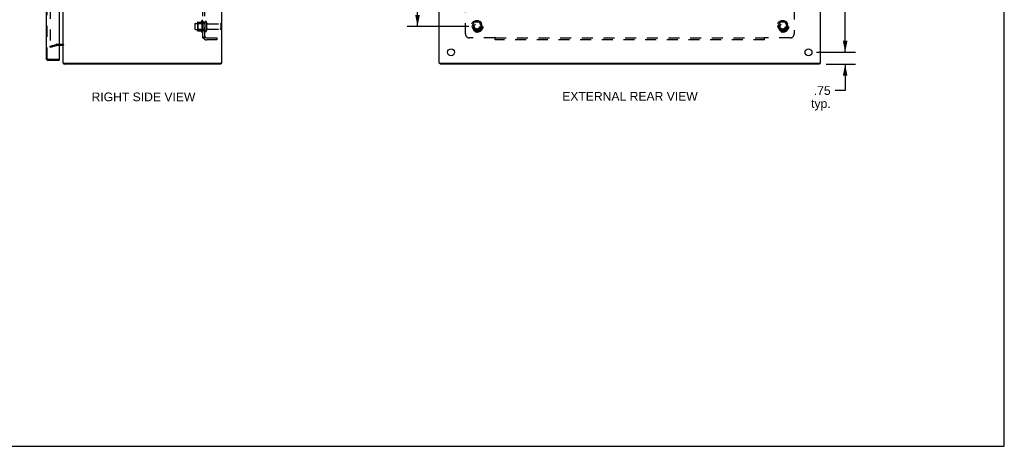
# Model space of a CAD drawing. Header units: inches. Extents: x 0 to 124, y 0 to 80.
# Tile 4 of 5: x 62 to 124, y 0 to 27. Entities that reach past the tile are written whole.
import ezdxf

# ---------------------------------------------------------------- set-up
doc = ezdxf.new("R2010")
doc.units = ezdxf.units.IN
doc.header["$LTSCALE"] = 6.817708
doc.header["$MEASUREMENT"] = 0
doc.linetypes.add('HIDDEN', pattern=[0.2, 0.1, -0.1])
doc.layers.get('0').update_dxf_attribs({"linetype": 'CONTINUOUS'})
for name, color, linetype in [('DEFAULT_2', 8, 'HIDDEN'), ('DIMENSIONS', 7, 'CONTINUOUS'), ('DOOR_ASSEMBLY', 7, 'CONTINUOUS'), ('SUBPANEL', 7, 'CONTINUOUS')]:
    doc.layers.add(name, color=color, linetype=linetype)
doc.styles.get("Standard").update_dxf_attribs({"font": 'arial.ttf'})
doc.dimstyles.new('DIMSTYLE_1', dxfattribs={"dimtxt": 0.546875, "dimasz": 0.729167, "dimexe": 0.09, "dimexo": 0.07, "dimgap": 0.0375, "dimtad": 0, "dimtih": 1, "dimtoh": 1, "dimzin": 4, "dimdsep": 46, "dimtxsty": 'Standard', "dimblk": '_FILLED', "dimblk1": '_FILLED', "dimblk2": '_FILLED', "dimcen": 0.09, "dimadec": 3, "dimazin": 1, "dimtfac": 1, "dimtdec": 3, "dimtofl": 0, "dimtmove": 0, "dimatfit": 3, "dimldrblk": '_FILLED', "dimfxl": 0, "dimtolj": 1, "dimtzin": 4, "dimarcsym": 0})

# ---------------------------------------------------------------- blocks, each defined once
blk = doc.blocks.new('_FILLED')
at = {"color": 0, "linetype": 'ByBlock'}
blk.add_solid([(0, 0), (-1, 0.2), (-1, -0.2)], dxfattribs=at)
blk = doc.blocks.new('*D8')
at = {"layer": 'DIMENSIONS', "color": 2, "linetype": 'Continuous'}
for p, q in [((113.94, 24.794), (113.94, 26.252)), ((112.144, 24.794), (114.596, 24.794)), ((112.751, 24.044), (114.596, 24.044)), ((113.94, 24.044), (113.94, 22.387)), ((113.94, 22.387), (113.302, 22.387))]:
    blk.add_line(p, q, dxfattribs=at)
at = {"layer": 'DIMENSIONS', "color": 2, "linetype": 'Continuous', "xscale": 0.7291666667, "yscale": 0.7291666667, "zscale": 0.7291666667}
for p, rotation in [((113.94, 24.794), 270), ((113.94, 24.044), 90)]:
    blk.add_blockref('_FILLED', p, dxfattribs=dict(at, rotation=rotation))
at = {"layer": 'DIMENSIONS', "color": 2, "linetype": 'Continuous', "insert": (113.028, 22.66), "char_height": 0.5469, "width": 1.22996, "attachment_point": 3, "line_spacing_factor": 0.9}
blk.add_mtext('.75\\Ptyp.', dxfattribs=at)
blk = doc.blocks.new('*D10')
at = {"layer": 'DIMENSIONS', "color": 2, "linetype": 'Continuous'}
for p, q in [((112.144, 59.294), (114.596, 59.294)), ((113.94, 59.294), (113.94, 42.59)), ((113.94, 24.794), (113.94, 41.497)), ((112.144, 24.794), (114.596, 24.794))]:
    blk.add_line(p, q, dxfattribs=at)
at = {"layer": 'DIMENSIONS', "color": 2, "linetype": 'Continuous', "xscale": 0.7291666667, "yscale": 0.7291666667, "zscale": 0.7291666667}
for p, rotation in [((113.94, 59.294), 90), ((113.94, 24.794), 270)]:
    blk.add_blockref('_FILLED', p, dxfattribs=dict(at, rotation=rotation))
at = {"layer": 'DIMENSIONS', "color": 2, "linetype": 'Continuous', "insert": (113.94, 42.317), "char_height": 0.5469, "width": 1.91101, "attachment_point": 2, "line_spacing_factor": 0.9}
blk.add_mtext('34.50', dxfattribs=at)
blk = doc.blocks.new('*D13')
at = {"layer": 'DIMENSIONS', "color": 2, "linetype": 'Continuous'}
for p, q in [((90.248, 57.669), (86.366, 57.669)), ((87.022, 57.669), (87.022, 42.59)), ((87.022, 26.419), (87.022, 41.497)), ((90.248, 26.419), (86.366, 26.419))]:
    blk.add_line(p, q, dxfattribs=at)
at = {"layer": 'DIMENSIONS', "color": 2, "linetype": 'Continuous', "xscale": 0.7291666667, "yscale": 0.7291666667, "zscale": 0.7291666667}
for p, rotation in [((87.022, 57.669), 90), ((87.022, 26.419), 270)]:
    blk.add_blockref('_FILLED', p, dxfattribs=dict(at, rotation=rotation))
at = {"layer": 'DIMENSIONS', "color": 2, "linetype": 'Continuous', "insert": (87.022, 42.317), "char_height": 0.5469, "width": 1.91101, "attachment_point": 2, "line_spacing_factor": 0.9}
blk.add_mtext('31.25', dxfattribs=at)

msp = doc.modelspace()

# ---------------------------------------------------------------- linework, layer by layer
at = {"color": 7, "linetype": 'Continuous'}
for p, q in [((123.958, 0), (123.958, 80.208)), ((74.649, 24.119), (74.649, 24.044)), ((88.447, 24.119), (88.447, 24.044)), ((112.321, 24.119), (112.321, 24.044)), ((0, 0), (123.958, 0))]:
    msp.add_line(p, q, dxfattribs=at)
at = {"color": 3, "linetype": 'Continuous'}
for p, q in [((64.712, 24.119), (64.712, 59.969)), ((74.712, 24.119), (74.712, 59.969)), ((88.384, 24.119), (88.384, 59.969)), ((112.384, 24.119), (112.384, 59.969)), ((64.67, 25.219), (64.469, 25.219)), ((64.712, 24.119), (74.712, 24.119)), ((74.649, 24.044), (64.775, 24.044)), ((88.384, 24.119), (112.384, 24.119)), ((112.321, 24.044), (88.447, 24.044))]:
    msp.add_line(p, q, dxfattribs=at)
for points in [[(64.749, 24.074), (64.751, 24.073), (64.752, 24.071), (64.753, 24.07), (64.755, 24.068), (64.756, 24.066), (64.757, 24.064), (64.758, 24.062), (64.761, 24.057)], [(64.761, 24.057), (64.762, 24.055), (64.763, 24.053), (64.764, 24.052), (64.765, 24.05), (64.766, 24.049), (64.767, 24.047), (64.768, 24.046), (64.77, 24.045), (64.771, 24.044), (64.772, 24.044), (64.773, 24.044), (64.774, 24.044), (64.775, 24.044)]]:
    msp.add_lwpolyline(points, dxfattribs=at)
for centre in [(89.134, 24.794), (111.634, 24.794)]:
    msp.add_circle(centre, 0.219, dxfattribs=at)
for centre, radius, start, end in [((64.67, 25.177), 0.042, 0, 90), ((64.829, 24.161), 0.117, 201.04022, 227.44308)]:
    msp.add_arc(centre, radius, start, end, dxfattribs=at)
at = {"layer": 'DEFAULT_2', "color": 8, "linetype": 'HIDDEN'}
for p, q in [((63.899, 58.946), (63.899, 25.141)), ((73.176, 26.674), (73.176, 26.163)), ((73.186, 26.696), (73.414, 26.696)), ((73.442, 26.774), (73.442, 26.063)), ((73.512, 26.753), (73.512, 26.084)), ((73.637, 26.676), (73.637, 26.161)), ((73.747, 26.676), (73.747, 26.161)), ((90.596, 26.691), (90.441, 26.424)), ((90.913, 26.696), (90.604, 26.696)), ((91.076, 26.424), (90.922, 26.691)), ((109.846, 26.691), (109.691, 26.424)), ((110.163, 26.696), (109.854, 26.696)), ((110.326, 26.424), (110.172, 26.691)), ((73.012, 26.576), (73.012, 26.261)), ((73.042, 26.606), (73.637, 26.606)), ((73.042, 26.231), (73.637, 26.231)), ((73.196, 26.602), (73.176, 26.622)), ((73.196, 26.235), (73.176, 26.215)), ((73.186, 26.141), (73.414, 26.141)), ((73.492, 26.602), (73.196, 26.602)), ((73.196, 26.602), (73.196, 26.235)), ((73.492, 26.235), (73.196, 26.235)), ((73.492, 26.602), (73.512, 26.622)), ((73.492, 26.602), (73.492, 26.235)), ((73.492, 26.235), (73.512, 26.215)), ((73.809, 26.584), (74.607, 26.584)), ((73.809, 26.254), (74.607, 26.254)), ((74.637, 26.554), (74.637, 26.284)), ((90.441, 26.414), (90.596, 26.146)), ((90.913, 26.141), (90.604, 26.141)), ((90.922, 26.146), (91.076, 26.414)), ((109.691, 26.414), (109.846, 26.146)), ((110.163, 26.141), (109.854, 26.141)), ((110.172, 26.146), (110.326, 26.414)), ((63.899, 25.187), (64.285, 25.29)), ((63.918, 25.114), (63.899, 25.187)), ((63.918, 25.114), (64.304, 25.218)), ((64.311, 25.294), (64.67, 25.294)), ((64.469, 25.219), (64.311, 25.219))]:
    msp.add_line(p, q, dxfattribs=at)
for points in [[(63.899, 25.141), (63.899, 25.139), (63.899, 25.137), (63.9, 25.135), (63.901, 25.133), (63.901, 25.132)], [(63.918, 25.121), (63.917, 25.121), (63.915, 25.121), (63.913, 25.122), (63.912, 25.123), (63.91, 25.123), (63.908, 25.124), (63.906, 25.125), (63.905, 25.127), (63.904, 25.128), (63.902, 25.13), (63.901, 25.132)], [(63.923, 25.122), (63.921, 25.121), (63.919, 25.121), (63.918, 25.121)]]:
    msp.add_lwpolyline(points, dxfattribs=at)
for centre, radius in [((90.759, 26.419), 0.372), ((90.759, 26.419), 0.356), ((90.759, 26.419), 0.312), ((110.009, 26.419), 0.372), ((110.009, 26.419), 0.356), ((110.009, 26.419), 0.312), ((90.759, 26.419), 0.204), ((90.759, 26.419), 0.188), ((90.759, 26.419), 0.183), ((90.759, 26.419), 0.165), ((110.009, 26.419), 0.204), ((110.009, 26.419), 0.188), ((110.009, 26.419), 0.183), ((110.009, 26.419), 0.165)]:
    msp.add_circle(centre, radius, dxfattribs=at)
for centre, radius, start, end in [((73.186, 26.686), 0.01, 90, 174.80617), ((73.317, 26.674), 0.141, 174.79195, 180), ((73.395, 26.706), 0.01, 270, 336.03207), ((74.042, 26.419), 0.698, 149.33687, 156.03207), ((73.473, 26.753), 0.0384, 0, 145.55034), ((73.692, 26.676), 0.055, 0, 180), ((90.604, 26.686), 0.01, 90.01235, 149.98915), ((90.913, 26.686), 0.01, 30.01204, 89.98872), ((109.854, 26.686), 0.01, 90.01235, 149.98915), ((110.163, 26.686), 0.01, 30.01204, 89.98872), ((73.042, 26.576), 0.03, 90, 180), ((73.042, 26.261), 0.03, 180, 270), ((73.317, 26.163), 0.141, 180, 185.20805), ((73.186, 26.151), 0.01, 185.19383, 270), ((73.395, 26.131), 0.01, 23.96793, 90), ((74.042, 26.419), 0.698, 203.96793, 210.66313), ((73.473, 26.084), 0.0384, 214.44966, 360), ((73.692, 26.161), 0.055, 180, 360), ((73.809, 26.646), 0.0625, 180, 270), ((73.809, 26.191), 0.0625, 90, 180), ((74.607, 26.554), 0.03, 0, 90), ((74.607, 26.284), 0.03, 270, 360), ((90.45, 26.419), 0.01, 150.01268, 209.98829), ((90.604, 26.151), 0.01, 210.01204, 269.98872), ((90.913, 26.151), 0.01, 270.01235, 329.98915), ((91.068, 26.419), 0.01, 330.01268, 29.98829), ((109.7, 26.419), 0.01, 150.01268, 209.98829), ((109.854, 26.151), 0.01, 210.01204, 269.98872), ((110.163, 26.151), 0.01, 270.01235, 329.98915), ((110.318, 26.419), 0.01, 330.01268, 29.98829), ((64.311, 25.194), 0.1, 90, 105), ((64.311, 25.194), 0.025, 90, 105), ((64.67, 25.177), 0.117, 33.09982, 90)]:
    msp.add_arc(centre, radius, start, end, dxfattribs=at)
at = {"layer": 'DOOR_ASSEMBLY', "color": 3, "linetype": 'Continuous'}
for p, q in [((63.644, 59.677), (63.644, 24.411)), ((64.469, 59.704), (64.469, 24.384)), ((63.761, 24.294), (64.469, 24.294))]:
    msp.add_line(p, q, dxfattribs=at)
at = {"layer": 'DOOR_ASSEMBLY', "color": 8, "linetype": 'HIDDEN'}
for p, q in [((63.719, 24.411), (63.719, 59.677)), ((63.761, 24.369), (64.454, 24.369))]:
    msp.add_line(p, q, dxfattribs=at)
at = {"layer": 'DOOR_ASSEMBLY', "color": 7, "linetype": 'Continuous'}
for p, q in [((64.454, 24.369), (64.469, 24.369)), ((64.469, 24.369), (64.469, 24.294))]:
    msp.add_line(p, q, dxfattribs=at)
at = {"layer": 'DOOR_ASSEMBLY', "color": 3, "linetype": 'Continuous'}
for centre, radius, start, end in [((63.761, 24.411), 0.117, 180, 270), ((64.454, 24.384), 0.015, 270, 360)]:
    msp.add_arc(centre, radius, start, end, dxfattribs=at)
at = {"layer": 'DOOR_ASSEMBLY', "color": 8, "linetype": 'HIDDEN'}
msp.add_arc((63.761, 24.411), 0.042, 180, 270, dxfattribs=at)
at = {"layer": 'SUBPANEL', "color": 8, "linetype": 'HIDDEN'}
for p, q in [((73.512, 25.7), (73.512, 58.387)), ((73.637, 25.7), (73.637, 58.387)), ((90.04, 25.95), (90.04, 27.539)), ((110.728, 27.539), (110.728, 25.95)), ((73.637, 26.669), (73.512, 26.669)), ((73.637, 26.169), (73.512, 26.169)), ((73.637, 25.7), (73.512, 25.7)), ((73.566, 25.661), (73.662, 25.741)), ((73.655, 25.727), (73.65, 25.722)), ((73.749, 25.7), (74.387, 25.7)), ((74.387, 25.575), (73.749, 25.575)), ((74.387, 25.7), (74.387, 25.575)), ((91.88, 25.7), (90.29, 25.7)), ((91.915, 25.575), (91.915, 25.741)), ((91.915, 25.7), (108.853, 25.7)), ((108.853, 25.575), (91.915, 25.575)), ((108.853, 25.575), (108.853, 25.741)), ((108.87, 25.681), (108.874, 25.685)), ((108.874, 25.685), (108.877, 25.689)), ((110.478, 25.7), (108.888, 25.7))]:
    msp.add_line(p, q, dxfattribs=at)
for points in [[(73.541, 25.677), (73.534, 25.68), (73.531, 25.681), (73.528, 25.683), (73.525, 25.684), (73.522, 25.685), (73.52, 25.687), (73.518, 25.689), (73.516, 25.691), (73.514, 25.692), (73.513, 25.694), (73.512, 25.696), (73.512, 25.697), (73.512, 25.699), (73.512, 25.7)], [(73.566, 25.661), (73.564, 25.663), (73.562, 25.665), (73.559, 25.667), (73.557, 25.669), (73.554, 25.67), (73.551, 25.672), (73.547, 25.674), (73.544, 25.675), (73.541, 25.677)], [(73.641, 25.723), (73.641, 25.723), (73.64, 25.723), (73.64, 25.723), (73.64, 25.722), (73.64, 25.722), (73.639, 25.722), (73.639, 25.722), (73.638, 25.721), (73.638, 25.721), (73.638, 25.721), (73.637, 25.721), (73.637, 25.72), (73.636, 25.72), (73.635, 25.72), (73.635, 25.719), (73.634, 25.719), (73.634, 25.719), (73.633, 25.718), (73.632, 25.718), (73.632, 25.718), (73.631, 25.717), (73.63, 25.717), (73.63, 25.717), (73.629, 25.716), (73.628, 25.716), (73.627, 25.716), (73.627, 25.715), (73.626, 25.715), (73.625, 25.714), (73.624, 25.714), (73.623, 25.714), (73.623, 25.713), (73.622, 25.713), (73.621, 25.713), (73.62, 25.712), (73.619, 25.712), (73.618, 25.712), (73.618, 25.711), (73.617, 25.711), (73.616, 25.71), (73.615, 25.71), (73.614, 25.71), (73.613, 25.709), (73.612, 25.709), (73.611, 25.709), (73.61, 25.708), (73.609, 25.708), (73.608, 25.708), (73.607, 25.707), (73.606, 25.707), (73.605, 25.707), (73.605, 25.706), (73.604, 25.706), (73.603, 25.706), (73.602, 25.706), (73.601, 25.705), (73.6, 25.705), (73.599, 25.705), (73.598, 25.704), (73.597, 25.704), (73.596, 25.704), (73.596, 25.704), (73.595, 25.703), (73.594, 25.703), (73.593, 25.703), (73.592, 25.703), (73.591, 25.703), (73.59, 25.702), (73.59, 25.702), (73.589, 25.702), (73.588, 25.702), (73.587, 25.702), (73.586, 25.701), (73.586, 25.701), (73.585, 25.701), (73.584, 25.701), (73.583, 25.701), (73.583, 25.701), (73.582, 25.7), (73.581, 25.7), (73.581, 25.7), (73.58, 25.7), (73.579, 25.7), (73.579, 25.7), (73.578, 25.7), (73.578, 25.7), (73.577, 25.7), (73.577, 25.7)], [(73.577, 25.7), (73.577, 25.7), (73.577, 25.7), (73.577, 25.7), (73.577, 25.7), (73.577, 25.7), (73.577, 25.7), (73.578, 25.7), (73.578, 25.7), (73.578, 25.7), (73.579, 25.7), (73.579, 25.7), (73.58, 25.7)], [(73.637, 25.72), (73.637, 25.72), (73.638, 25.72), (73.638, 25.721), (73.638, 25.721), (73.639, 25.721), (73.639, 25.722), (73.639, 25.722), (73.64, 25.722), (73.64, 25.722), (73.64, 25.723), (73.64, 25.723), (73.641, 25.723), (73.641, 25.723)], [(73.65, 25.722), (73.648, 25.72), (73.646, 25.718), (73.645, 25.716), (73.643, 25.714), (73.641, 25.712), (73.64, 25.71), (73.639, 25.708), (73.638, 25.706), (73.637, 25.704), (73.637, 25.703), (73.637, 25.701), (73.637, 25.7)], [(73.662, 25.741), (73.662, 25.74), (73.663, 25.739), (73.663, 25.739), (73.663, 25.738), (73.662, 25.737), (73.662, 25.736), (73.661, 25.735), (73.661, 25.734), (73.66, 25.733), (73.659, 25.732), (73.657, 25.73), (73.656, 25.729), (73.655, 25.727)], [(91.892, 25.718), (91.89, 25.714), (91.888, 25.712), (91.887, 25.71), (91.886, 25.708), (91.885, 25.706), (91.883, 25.704), (91.882, 25.703), (91.881, 25.701), (91.88, 25.7)], [(91.894, 25.685), (91.89, 25.689), (91.889, 25.691), (91.887, 25.692), (91.885, 25.694), (91.884, 25.696), (91.882, 25.697), (91.881, 25.699), (91.88, 25.7)], [(91.915, 25.741), (91.914, 25.74), (91.912, 25.739), (91.911, 25.739), (91.909, 25.738), (91.908, 25.737), (91.907, 25.736), (91.906, 25.735), (91.904, 25.734), (91.903, 25.733), (91.902, 25.732), (91.9, 25.73), (91.899, 25.729), (91.898, 25.727), (91.897, 25.726), (91.896, 25.724), (91.894, 25.722), (91.893, 25.72), (91.892, 25.718)], [(91.915, 25.661), (91.914, 25.663), (91.912, 25.665), (91.911, 25.667), (91.91, 25.669), (91.908, 25.67), (91.907, 25.672), (91.905, 25.674), (91.904, 25.675), (91.902, 25.677), (91.901, 25.678), (91.9, 25.68), (91.898, 25.681), (91.894, 25.685)], [(108.853, 25.741), (108.854, 25.74), (108.856, 25.739), (108.857, 25.739), (108.858, 25.738), (108.86, 25.737), (108.861, 25.736), (108.862, 25.735), (108.864, 25.734), (108.865, 25.733), (108.866, 25.732), (108.867, 25.73), (108.869, 25.729), (108.87, 25.727), (108.871, 25.726), (108.872, 25.724), (108.873, 25.722), (108.874, 25.72), (108.876, 25.718), (108.878, 25.714)], [(108.853, 25.661), (108.854, 25.663), (108.855, 25.665), (108.857, 25.667), (108.858, 25.669), (108.86, 25.67), (108.861, 25.672), (108.863, 25.674), (108.864, 25.675), (108.865, 25.677), (108.867, 25.678), (108.868, 25.68), (108.87, 25.681)], [(108.877, 25.689), (108.879, 25.691), (108.881, 25.692), (108.883, 25.694), (108.884, 25.696), (108.886, 25.697), (108.887, 25.699), (108.888, 25.7)], [(108.878, 25.714), (108.879, 25.712), (108.881, 25.71), (108.882, 25.708), (108.883, 25.706), (108.884, 25.704), (108.886, 25.703), (108.887, 25.701), (108.888, 25.7)]]:
    msp.add_lwpolyline(points, dxfattribs=at)
for centre in [(90.759, 26.419), (110.009, 26.419)]:
    msp.add_circle(centre, 0.25, dxfattribs=at)
for centre, radius, start, end in [((73.749, 25.812), 0.237, 180, 270), ((73.749, 25.812), 0.112, 180, 270), ((90.29, 25.95), 0.25, 180, 270), ((110.478, 25.95), 0.25, 270, 360)]:
    msp.add_arc(centre, radius, start, end, dxfattribs=at)

# ---------------------------------------------------------------- texts
at = {"layer": 'DIMENSIONS', "color": 2, "linetype": 'Continuous', "char_height": 0.54688, "attachment_point": 2, "line_spacing_factor": 0.9}
for s, insert, width in [('RIGHT SIDE VIEW', (69.771, 22.26), 6.52184), ('EXTERNAL REAR VIEW', (100.394, 22.297), 8.51417)]:
    msp.add_mtext(s, dxfattribs=dict(at, insert=insert, width=width))

# ---------------------------------------------------------------- dimensions: what is measured, and where the dimension line sits
at = {"layer": 'DIMENSIONS', "color": 2, "linetype": 'Continuous'}
for base, p1, p2, picture, middle in [((113.94, 24.794), (112.074, 59.294), (112.074, 24.794), '*D10', (113.938, 42.04)), ((87.022, 26.419), (90.318, 57.669), (90.318, 26.419), '*D13', (87.023, 42.04))]:
    dim = msp.add_linear_dim(base=base, p1=p1, p2=p2, angle=270, dimstyle='DIMSTYLE_1', dxfattribs=at)
    dim.commit()
    dim.dimension.update_dxf_attribs({"geometry": picture, "text_midpoint": middle, "dimtype": 160})
dim = msp.add_linear_dim(base=(113.94, 24.794), p1=(112.681, 24.044), p2=(112.074, 24.794), angle=90, text='<>\\Ptyp.', dimstyle='DIMSTYLE_1', dxfattribs=at)
dim.commit()
dim.dimension.update_dxf_attribs({"geometry": '*D8', "text_midpoint": (112.413, 21.977), "dimtype": 160})

doc.saveas('drawing.dxf')
